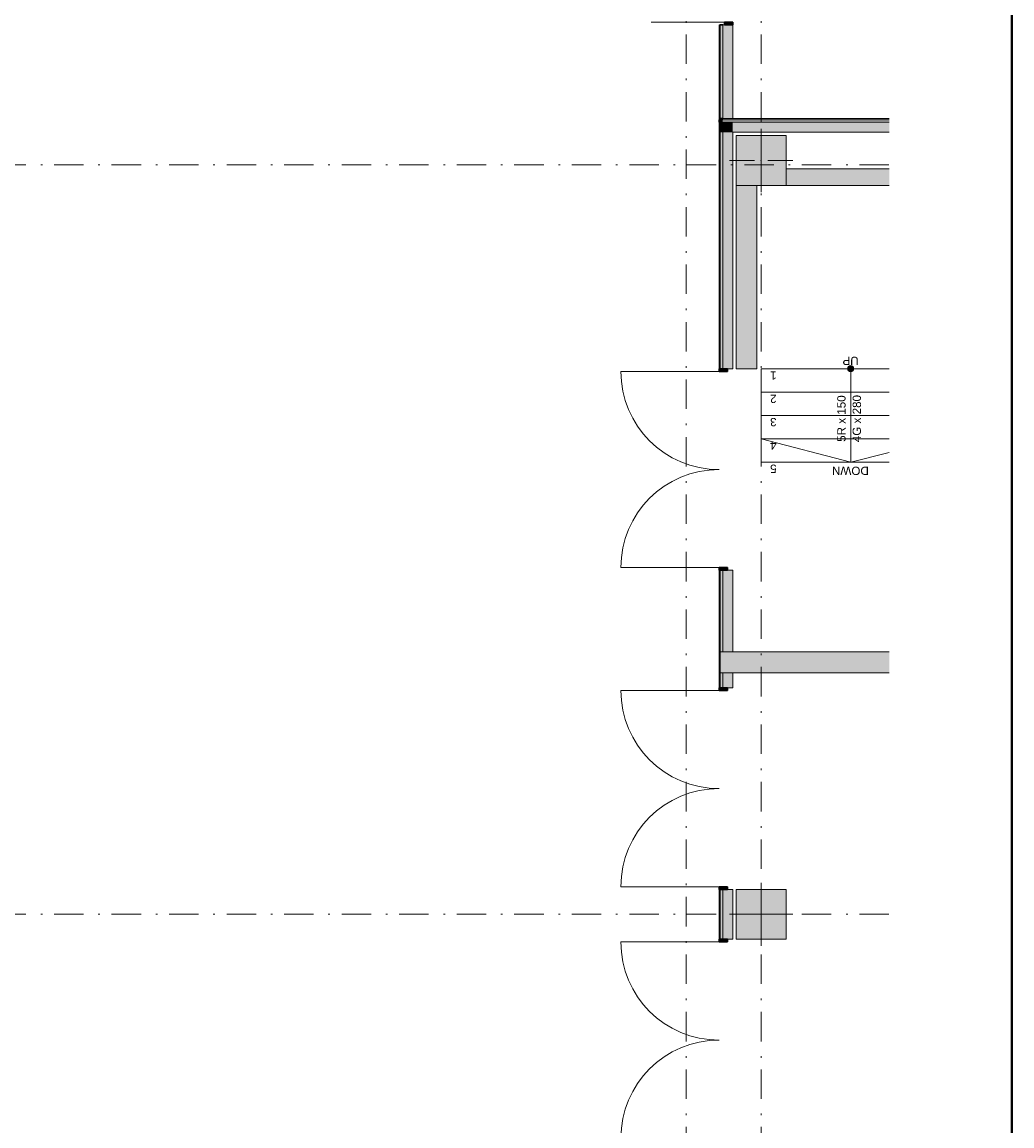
# Model space of a CAD drawing. Header units: millimetres. Extents: x 0 to 1395, y 0 to 589.
# Tile 21 of 23: x 356 to 415, y 375 to 441. Entities that reach past the tile are written whole.
import ezdxf
from ezdxf.xclip import XClip

# ---------------------------------------------------------------- set-up
doc = ezdxf.new("R2010")
doc.units = ezdxf.units.MM
doc.header["$MEASUREMENT"] = 0
doc.header["$XCLIPFRAME"] = 0
doc.linetypes.add('Штрихпунктирная', pattern=[6.702778, 3.527778, -1.763889, 0, -1.411111])
for name, color, linetype in [('Конструктив - Колонны', 7, 'Continuous'), ('Конструктив - лестницы сущ', 7, 'Continuous'), ('Конструктив - Стены Внутр сущ.', 7, 'Continuous'), ('Конструктив - Стены наружние фасад', 7, 'Continuous'), ('Элемент Модели - Зона', 7, 'Continuous'), ('Элемент Модели - Оси', 7, 'Continuous')]:
    doc.layers.add(name, color=color, linetype=linetype)
doc.styles.add('СГЕНЕРИР_СТИЛЬ_3', font='txt')

# ---------------------------------------------------------------- blocks, each defined once
blk = doc.blocks.new('Чертеж_2_2', base_point=(217.704, 72.604))
at = {"layer": 'Конструктив - Колонны', "linetype": 'Continuous', "lineweight": 0, "true_color": 0x000000}
for points in [[(398.454, 431.354), (401.454, 431.354), (401.454, 434.354), (398.454, 434.354)], [(398.454, 386.104), (401.454, 386.104), (401.454, 389.104), (398.454, 389.104)]]:
    blk.add_hatch(color=18, dxfattribs=at).paths.add_polyline_path(points)
at = {"layer": 'Конструктив - лестницы сущ', "linetype": 'Continuous', "lineweight": 0, "true_color": 0xffffff}
blk.add_hatch(color=7, dxfattribs=at).paths.add_polyline_path([(405.141, 420.354, 1), (405.516, 420.354, 1)])
at = {"layer": 'Конструктив - Стены Внутр сущ.', "linetype": 'Continuous', "lineweight": 0, "true_color": 0x000000}
for points in [[(401.454, 432.354), (401.454, 431.354), (407.644, 431.354), (407.644, 432.354)], [(398.454, 431.354), (398.454, 420.354), (399.704, 420.354), (399.704, 431.354)], [(397.654, 402.104), (397.654, 403.354), (397.504, 403.354), (397.504, 402.104)], [(398.254, 402.104), (398.254, 403.354), (397.654, 403.354), (397.654, 402.104)], [(398.254, 403.354), (398.254, 402.104), (407.644, 402.104), (407.644, 403.354)]]:
    blk.add_hatch(color=18, dxfattribs=at).paths.add_polyline_path(points)
at = {"layer": 'Конструктив - Стены наружние фасад', "linetype": 'Continuous', "lineweight": 0, "true_color": 0x000000}
for points in [[(397.429, 435.379), (397.504, 435.379), (397.504, 441.004), (397.429, 441.004)], [(397.504, 441.004), (397.504, 435.379), (397.654, 435.379), (397.654, 441.004)], [(397.654, 441.004), (397.654, 435.379), (398.254, 435.379), (398.254, 441.004)], [(398.254, 441.004), (398.254, 441.164), (397.754, 441.164), (397.754, 441.004)], [(397.429, 435.304), (397.504, 435.304), (397.504, 435.379), (397.429, 435.379)], [(397.504, 435.304), (407.644, 435.304), (407.644, 435.379), (397.504, 435.379)], [(397.429, 435.154), (397.504, 435.154), (397.504, 435.304), (397.429, 435.304)], [(397.429, 434.554), (397.504, 434.554), (397.504, 435.154), (397.429, 435.154)], [(397.504, 435.154), (397.654, 435.154), (397.654, 435.304), (397.504, 435.304)], [(397.504, 434.554), (397.654, 434.554), (397.654, 435.154), (397.504, 435.154)], [(397.654, 435.154), (407.644, 435.154), (407.644, 435.304), (397.654, 435.304)], [(397.654, 434.554), (398.254, 434.554), (398.254, 435.154), (397.654, 435.154)], [(398.254, 435.154), (398.254, 434.554), (407.644, 434.554), (407.644, 435.154)], [(397.429, 434.554), (397.429, 420.355), (397.504, 420.355), (397.504, 434.554)], [(397.504, 434.554), (397.504, 420.355), (397.654, 420.355), (397.654, 434.554)], [(397.654, 434.554), (397.654, 420.355), (398.254, 420.355), (398.254, 434.554)], [(397.429, 420.355), (397.429, 420.195), (397.929, 420.195), (397.929, 420.355)], [(397.929, 408.255), (397.929, 408.415), (397.429, 408.415), (397.429, 408.255)], [(397.429, 401.204), (397.504, 401.204), (397.504, 408.255), (397.429, 408.255)], [(397.504, 403.354), (397.654, 403.354), (397.654, 408.255), (397.504, 408.255)], [(397.654, 403.354), (398.254, 403.354), (398.254, 408.255), (397.654, 408.255)], [(397.504, 402.104), (397.504, 401.204), (397.654, 401.204), (397.654, 402.104)], [(397.654, 402.104), (397.654, 401.204), (398.254, 401.204), (398.254, 402.104)], [(397.429, 401.204), (397.429, 401.044), (397.929, 401.044), (397.929, 401.204)], [(397.929, 389.104), (397.929, 389.264), (397.429, 389.264), (397.429, 389.104)], [(397.504, 389.104), (397.429, 389.104), (397.429, 386.104), (397.504, 386.104)], [(397.504, 389.104), (397.504, 386.104), (397.654, 386.104), (397.654, 389.104)], [(397.654, 389.104), (397.654, 386.104), (398.254, 386.104), (398.254, 389.104)], [(397.429, 386.104), (397.429, 385.944), (397.929, 385.944), (397.929, 386.104)]]:
    blk.add_hatch(color=18, dxfattribs=at).paths.add_polyline_path(points)
at = {"layer": 'Конструктив - Колонны', "color": 251, "linetype": 'Continuous', "lineweight": 5, "ltscale": 0.5, "true_color": 0x575757}
for p, q in [((399.954, 433.254), (399.954, 434.754)), ((399.554, 432.854), (398.054, 432.854)), ((400.354, 432.854), (401.854, 432.854)), ((399.954, 432.454), (399.954, 430.954)), ((399.954, 388.004), (399.954, 389.504)), ((399.554, 387.604), (398.054, 387.604)), ((399.954, 387.204), (399.954, 385.704)), ((400.354, 387.604), (401.854, 387.604))]:
    blk.add_line(p, q, dxfattribs=at)
at = {"layer": 'Конструктив - Колонны', "color": 251, "linetype": 'Continuous', "lineweight": 15, "ltscale": 0.5, "true_color": 0x575757, "flags": 128}
for points in [[(398.454, 431.354), (401.454, 431.354), (401.454, 434.354), (398.454, 434.354)], [(398.454, 386.104), (401.454, 386.104), (401.454, 389.104), (398.454, 389.104)]]:
    blk.add_lwpolyline(points, close=True, dxfattribs=at)
at = {"layer": 'Конструктив - Колонны', "color": 251, "linetype": 'Continuous', "lineweight": 5, "ltscale": 0.5, "true_color": 0x575757}
for p in [(399.954, 432.854), (399.954, 387.604)]:
    blk.add_point(p, dxfattribs=at)
at = {"layer": 'Конструктив - лестницы сущ', "color": 7, "linetype": 'Continuous', "lineweight": 15, "ltscale": 0.5, "flags": 128}
blk.add_lwpolyline([(405.141, 420.354, 1), (405.516, 420.354, 1)], format="xyb", close=True, dxfattribs=at)
at = {"layer": 'Конструктив - Стены Внутр сущ.', "color": 251, "linetype": 'Continuous', "lineweight": 20, "ltscale": 0.5, "true_color": 0x575757, "flags": 128}
for points in [[(407.644, 432.354), (401.454, 432.354)], [(398.454, 431.354), (398.454, 420.354)], [(399.704, 420.354), (399.704, 431.354)], [(401.454, 431.354), (407.644, 431.354)], [(398.454, 420.354), (399.704, 420.354)], [(407.644, 403.354), (398.254, 403.354)], [(398.254, 402.104), (407.644, 402.104)]]:
    blk.add_lwpolyline(points, dxfattribs=at)
at = {"layer": 'Конструктив - Стены наружние фасад', "color": 251, "linetype": 'Continuous', "lineweight": 15, "ltscale": 0.5, "true_color": 0x575757}
for p, q in [((397.754, 441.164), (393.364, 441.164)), ((397.504, 441.004), (397.429, 441.004)), ((397.504, 441.004), (397.429, 441.004)), ((397.504, 441.004), (397.429, 441.004)), ((397.429, 420.195), (391.539, 420.195)), ((397.429, 420.355), (397.504, 420.355)), ((397.429, 420.355), (397.504, 420.355)), ((397.429, 420.355), (397.504, 420.355)), ((397.429, 408.415), (391.539, 408.415)), ((397.429, 408.255), (397.504, 408.255)), ((397.429, 408.255), (397.504, 408.255)), ((397.429, 408.255), (397.504, 408.255)), ((397.429, 401.044), (391.539, 401.044)), ((397.429, 401.204), (397.504, 401.204)), ((397.429, 401.204), (397.504, 401.204)), ((397.429, 401.204), (397.504, 401.204)), ((397.429, 389.264), (391.539, 389.264)), ((397.429, 389.104), (397.504, 389.104)), ((397.429, 389.104), (397.504, 389.104)), ((397.429, 389.104), (397.504, 389.104)), ((397.429, 385.944), (391.539, 385.944)), ((397.429, 386.104), (397.504, 386.104)), ((397.429, 386.104), (397.504, 386.104)), ((397.429, 386.104), (397.504, 386.104))]:
    blk.add_line(p, q, dxfattribs=at)
at = {"layer": 'Конструктив - Стены наружние фасад', "color": 251, "linetype": 'Continuous', "lineweight": 20, "ltscale": 0.5, "true_color": 0x575757}
for p, q in [((397.429, 441.004), (397.429, 440.789)), ((397.429, 441.004), (397.429, 440.789)), ((397.429, 441.004), (397.429, 440.789)), ((397.504, 435.379), (397.504, 441.004)), ((397.654, 435.379), (397.654, 441.004)), ((398.254, 441.004), (398.254, 440.789)), ((398.254, 441.004), (398.254, 440.789)), ((398.254, 441.004), (398.254, 440.789)), ((397.429, 435.304), (397.429, 435.154)), ((397.429, 435.304), (397.429, 435.154)), ((397.429, 435.154), (397.429, 434.554)), ((397.429, 435.154), (397.429, 434.554)), ((397.504, 435.154), (397.504, 435.304)), ((397.504, 435.154), (397.504, 435.304)), ((397.504, 435.304), (407.644, 435.304)), ((397.504, 434.554), (397.504, 435.154)), ((397.654, 434.554), (397.654, 435.154)), ((397.654, 434.554), (397.654, 435.154)), ((397.654, 435.154), (407.644, 435.154)), ((397.504, 420.355), (397.504, 434.554)), ((397.654, 420.355), (397.654, 434.554)), ((397.429, 420.355), (397.429, 420.57)), ((397.429, 420.355), (397.429, 420.57)), ((397.429, 420.355), (397.429, 420.57)), ((398.254, 420.355), (398.254, 420.57)), ((398.254, 420.355), (398.254, 420.57)), ((398.254, 420.355), (398.254, 420.57)), ((397.429, 408.255), (397.429, 408.04)), ((397.429, 408.255), (397.429, 408.04)), ((397.429, 408.255), (397.429, 408.04)), ((397.504, 403.354), (397.504, 408.255)), ((397.654, 403.354), (397.654, 408.255)), ((398.254, 408.255), (398.254, 408.04)), ((398.254, 408.255), (398.254, 408.04)), ((398.254, 408.255), (398.254, 408.04)), ((397.654, 403.354), (397.504, 403.354)), ((397.504, 403.354), (397.504, 402.104)), ((397.654, 403.354), (397.504, 403.354)), ((397.504, 403.354), (397.504, 402.104)), ((398.254, 403.354), (397.654, 403.354)), ((398.254, 403.354), (397.654, 403.354)), ((397.504, 402.104), (397.654, 402.104)), ((397.504, 401.204), (397.504, 402.104)), ((397.504, 402.104), (397.654, 402.104)), ((397.654, 402.104), (398.254, 402.104)), ((397.654, 401.204), (397.654, 402.104)), ((397.654, 402.104), (398.254, 402.104)), ((397.429, 401.204), (397.429, 401.419)), ((397.429, 401.204), (397.429, 401.419)), ((397.429, 401.204), (397.429, 401.419)), ((398.254, 401.204), (398.254, 401.419)), ((398.254, 401.204), (398.254, 401.419)), ((398.254, 401.204), (398.254, 401.419)), ((397.429, 389.104), (397.429, 388.889)), ((397.429, 389.104), (397.429, 388.889)), ((397.429, 389.104), (397.429, 388.889)), ((397.504, 386.104), (397.504, 389.104)), ((397.654, 386.104), (397.654, 389.104)), ((398.254, 389.104), (398.254, 388.889)), ((398.254, 389.104), (398.254, 388.889)), ((398.254, 389.104), (398.254, 388.889)), ((397.429, 386.104), (397.429, 386.319)), ((397.429, 386.104), (397.429, 386.319)), ((397.429, 386.104), (397.429, 386.319)), ((398.254, 386.104), (398.254, 386.319)), ((398.254, 386.104), (398.254, 386.319)), ((398.254, 386.104), (398.254, 386.319))]:
    blk.add_line(p, q, dxfattribs=at)
at = {"layer": 'Конструктив - Стены наружние фасад', "color": 251, "linetype": 'Continuous', "lineweight": 30, "ltscale": 0.5, "true_color": 0x575757}
for p, q in [((397.654, 441.004), (397.504, 441.004)), ((397.654, 441.004), (397.504, 441.004)), ((397.654, 441.004), (397.504, 441.004)), ((398.254, 441.164), (397.754, 441.164)), ((397.754, 441.164), (397.754, 441.004)), ((397.754, 441.004), (398.254, 441.004)), ((398.254, 441.004), (398.254, 441.164)), ((397.429, 420.355), (397.429, 420.195)), ((397.929, 420.355), (397.429, 420.355)), ((397.429, 420.195), (397.929, 420.195)), ((397.504, 420.355), (397.654, 420.355)), ((397.504, 420.355), (397.654, 420.355)), ((397.504, 420.355), (397.654, 420.355)), ((397.929, 420.195), (397.929, 420.355)), ((397.929, 408.415), (397.429, 408.415)), ((397.429, 408.415), (397.429, 408.255)), ((397.429, 408.255), (397.929, 408.255)), ((397.504, 408.255), (397.654, 408.255)), ((397.504, 408.255), (397.654, 408.255)), ((397.504, 408.255), (397.654, 408.255)), ((397.929, 408.255), (397.929, 408.415)), ((397.429, 401.204), (397.429, 401.044)), ((397.929, 401.204), (397.429, 401.204)), ((397.429, 401.044), (397.929, 401.044)), ((397.504, 401.204), (397.654, 401.204)), ((397.504, 401.204), (397.654, 401.204)), ((397.504, 401.204), (397.654, 401.204)), ((397.929, 401.044), (397.929, 401.204)), ((397.929, 389.264), (397.429, 389.264)), ((397.429, 389.264), (397.429, 389.104)), ((397.429, 389.104), (397.929, 389.104)), ((397.504, 389.104), (397.654, 389.104)), ((397.504, 389.104), (397.654, 389.104)), ((397.504, 389.104), (397.654, 389.104)), ((397.929, 389.104), (397.929, 389.264)), ((397.429, 386.104), (397.429, 385.944)), ((397.929, 386.104), (397.429, 386.104)), ((397.429, 385.944), (397.929, 385.944)), ((397.504, 386.104), (397.654, 386.104)), ((397.504, 386.104), (397.654, 386.104)), ((397.504, 386.104), (397.654, 386.104)), ((397.929, 385.944), (397.929, 386.104))]:
    blk.add_line(p, q, dxfattribs=at)
at = {"layer": 'Конструктив - Стены наружние фасад', "color": 251, "linetype": 'Continuous', "lineweight": 5, "ltscale": 0.5, "true_color": 0x575757}
for p, q in [((397.754, 441.004), (397.654, 441.004)), ((397.754, 441.004), (397.654, 441.004)), ((397.754, 441.004), (397.654, 441.004)), ((398.254, 441.004), (397.754, 441.004)), ((398.254, 441.004), (397.754, 441.004)), ((398.254, 441.004), (397.754, 441.004)), ((397.654, 420.355), (397.929, 420.355)), ((397.654, 420.355), (397.929, 420.355)), ((397.654, 420.355), (397.929, 420.355)), ((397.929, 420.355), (398.254, 420.355)), ((397.929, 420.355), (398.254, 420.355)), ((397.929, 420.355), (398.254, 420.355)), ((397.654, 408.255), (397.929, 408.255)), ((397.654, 408.255), (397.929, 408.255)), ((397.654, 408.255), (397.929, 408.255)), ((397.929, 408.255), (398.254, 408.255)), ((397.929, 408.255), (398.254, 408.255)), ((397.929, 408.255), (398.254, 408.255)), ((397.654, 401.204), (397.929, 401.204)), ((397.654, 401.204), (397.929, 401.204)), ((397.654, 401.204), (397.929, 401.204)), ((397.929, 401.204), (398.254, 401.204)), ((397.929, 401.204), (398.254, 401.204)), ((397.929, 401.204), (398.254, 401.204)), ((397.654, 389.104), (397.929, 389.104)), ((397.654, 389.104), (397.929, 389.104)), ((397.654, 389.104), (397.929, 389.104)), ((397.929, 389.104), (398.254, 389.104)), ((397.929, 389.104), (398.254, 389.104)), ((397.929, 389.104), (398.254, 389.104)), ((397.654, 386.104), (397.929, 386.104)), ((397.654, 386.104), (397.929, 386.104)), ((397.654, 386.104), (397.929, 386.104)), ((397.929, 386.104), (398.254, 386.104)), ((397.929, 386.104), (398.254, 386.104)), ((397.929, 386.104), (398.254, 386.104))]:
    blk.add_line(p, q, dxfattribs=at)
at = {"layer": 'Конструктив - Стены наружние фасад', "color": 251, "linetype": 'Continuous', "lineweight": 20, "ltscale": 0.5, "true_color": 0x575757, "flags": 128}
for points in [[(397.429, 441.004), (397.429, 435.379)], [(398.254, 435.379), (398.254, 441.004)], [(407.644, 435.379), (397.504, 435.379)], [(397.429, 434.554), (397.429, 420.355)], [(398.254, 420.355), (398.254, 434.554)], [(398.254, 434.554), (407.644, 434.554)], [(397.429, 408.255), (397.429, 401.204)], [(398.254, 403.354), (398.254, 408.255)], [(398.254, 401.204), (398.254, 402.104)], [(397.429, 389.104), (397.429, 386.104)], [(398.254, 386.104), (398.254, 389.104)]]:
    blk.add_lwpolyline(points, dxfattribs=at)
at = {"layer": 'Конструктив - Стены наружние фасад', "color": 251, "linetype": 'Continuous', "lineweight": 15, "ltscale": 0.5, "true_color": 0x575757, "flags": 128}
for points in [[(397.429, 435.379), (397.504, 435.379)], [(397.429, 435.379), (397.429, 435.304)]]:
    blk.add_lwpolyline(points, dxfattribs=at)
at = {"layer": 'Конструктив - Стены наружние фасад', "color": 251, "linetype": 'Continuous', "lineweight": 30, "ltscale": 0.5, "true_color": 0x575757, "flags": 128}
for points in [[(397.504, 435.379), (397.654, 435.379)], [(397.429, 435.304), (397.429, 435.154)]]:
    blk.add_lwpolyline(points, dxfattribs=at)
at = {"layer": 'Конструктив - Стены наружние фасад', "color": 251, "linetype": 'Continuous', "lineweight": 5, "ltscale": 0.5, "true_color": 0x575757, "flags": 128}
for points in [[(397.654, 435.379), (398.254, 435.379)], [(397.429, 435.154), (397.429, 434.554)]]:
    blk.add_lwpolyline(points, dxfattribs=at)
at = {"layer": 'Конструктив - Стены наружние фасад', "color": 251, "linetype": 'Continuous', "lineweight": 5, "ltscale": 0.5, "true_color": 0x575757}
for centre, start, end in [((397.429, 420.195), 180, 270), ((397.429, 408.415), 90, 180), ((397.429, 401.044), 180, 270), ((397.429, 389.264), 90, 180), ((397.429, 385.944), 180, 270), ((397.429, 374.164), 90, 180)]:
    blk.add_arc(centre, 5.89, start, end, dxfattribs=at)
at = {"layer": 'Элемент Модели - Зона', "color": 7, "linetype": 'Continuous', "lineweight": 15, "ltscale": 0.5}
for p, q in [((407.644, 420.354), (399.954, 420.354)), ((399.954, 420.354), (399.954, 414.754)), ((407.644, 420.354), (399.954, 420.354)), ((399.954, 420.354), (399.954, 418.954)), ((405.329, 420.354), (405.329, 418.954)), ((399.954, 418.954), (407.644, 418.954)), ((407.644, 418.954), (399.954, 418.954)), ((399.954, 418.954), (399.954, 417.554)), ((405.329, 418.954), (405.329, 416.154)), ((399.954, 417.554), (407.644, 417.554)), ((407.644, 417.554), (399.954, 417.554)), ((399.954, 417.554), (399.954, 416.154)), ((399.954, 416.154), (407.644, 416.154)), ((407.644, 416.154), (399.954, 416.154)), ((399.954, 416.154), (399.954, 414.754)), ((399.954, 416.154), (405.329, 414.754)), ((405.329, 416.154), (405.329, 414.754)), ((405.329, 414.754), (407.644, 415.331)), ((399.954, 414.754), (407.644, 414.754)), ((399.954, 414.754), (407.644, 414.754))]:
    blk.add_line(p, q, dxfattribs=at)
at = {"layer": 'Элемент Модели - Оси', "color": 7, "linetype": 'Штрихпунктирная', "lineweight": 15, "ltscale": 0.5}
for p, q in [((395.454, 533.604), (395.454, 138.079)), ((399.954, 533.604), (399.954, 138.079)), ((153.901, 432.604), (407.644, 432.604)), ((153.901, 387.604), (407.644, 387.604))]:
    blk.add_line(p, q, dxfattribs=at)
at = {"color": 7, "linetype": 'Continuous', "lineweight": 15, "char_height": 0.5, "style": 'СГЕНЕРИР_СТИЛЬ_3'}
for s, insert, attachment_point, rotation in [('\\A1;{\\pql;\\fArial|b0|i0|c204|p38;UP}', (405.804, 420.83), 4, 180), ('\\A1;{\\pql;\\fArial|b0|i0|c204|p38;1}', (400.883, 419.951), 4, 180), ('\\A1;{\\pqc;\\pt0,35.5;\\fArial|b0|i0|c204|p38;5R x \\fArial|b0|i0|c204|p38;150\\fArial|b0|i0|c204|p38;\\A1{\\H.66x;\\S^  ;}\\fArial|b0|i0|c204|p38;\\fArial|b0|i0|c204|p38;\\fArial|b0|i0|c204|p38;\\fArial|b0|i0|c204|p38;\\A1{\\H.66x;\\S^  ;}\\fArial|b0|i0|c204|p38;\\fArial|b0|i0|c204|p38;\\fArial|b0|i0|c204|p38;\\fArial|b0|i0|c204|p38;\\A1{\\H.66x;\\S^  ;}\\fArial|b0|i0|c204|p38;}', (405.166, 417.554), 8, 90), ('\\A1;{\\pqc;\\pt0,35.5;\\fArial|b0|i0|c204|p38;4G x \\fArial|b0|i0|c204|p38;280\\fArial|b0|i0|c204|p38;\\A1{\\H.66x;\\S^  ;}\\fArial|b0|i0|c204|p38;\\fArial|b0|i0|c204|p38;\\fArial|b0|i0|c204|p38;\\fArial|b0|i0|c204|p38;\\A1{\\H.66x;\\S^  ;}\\fArial|b0|i0|c204|p38;\\fArial|b0|i0|c204|p38;\\fArial|b0|i0|c204|p38;\\fArial|b0|i0|c204|p38;\\A1{\\H.66x;\\S^  ;}\\fArial|b0|i0|c204|p38;}', (405.443, 417.554), 2, 90), ('\\A1;{\\pql;\\fArial|b0|i0|c204|p38;2}', (400.883, 418.551), 4, 180), ('\\A1;{\\pql;\\fArial|b0|i0|c204|p38;3}', (400.883, 417.155), 4, 180), ('\\A1;{\\pql;\\fArial|b0|i0|c204|p38;4}', (400.883, 415.751), 4, 180), ('\\A1;{\\pql;\\fArial|b0|i0|c204|p38;5}', (400.883, 414.355), 4, 180), ('\\A1;{\\pql;\\fArial|b0|i0|c204|p38;DOWN}', (406.414, 414.23), 4, 180)]:
    blk.add_mtext(s, dxfattribs=dict(at, insert=insert, attachment_point=attachment_point, rotation=rotation))

msp = doc.modelspace()

# ---------------------------------------------------------------- linework, layer by layer
at = {"color": 7, "linetype": 'Continuous', "lineweight": 40}
msp.add_line((415, 5), (415, 589), dxfattribs=at)

# ---------------------------------------------------------------- block references
at = {"color": 161, "linetype": 'Continuous', "lineweight": 40, "true_color": 0x83aefe}
ref = msp.add_blockref('Чертеж_2_2', (217.704, 72.604), dxfattribs=at)
XClip(ref).set_block_clipping_path([(75.5282337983, 138.0790885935), (407.6441154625, 585.1734188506)])

doc.saveas('drawing.dxf')
